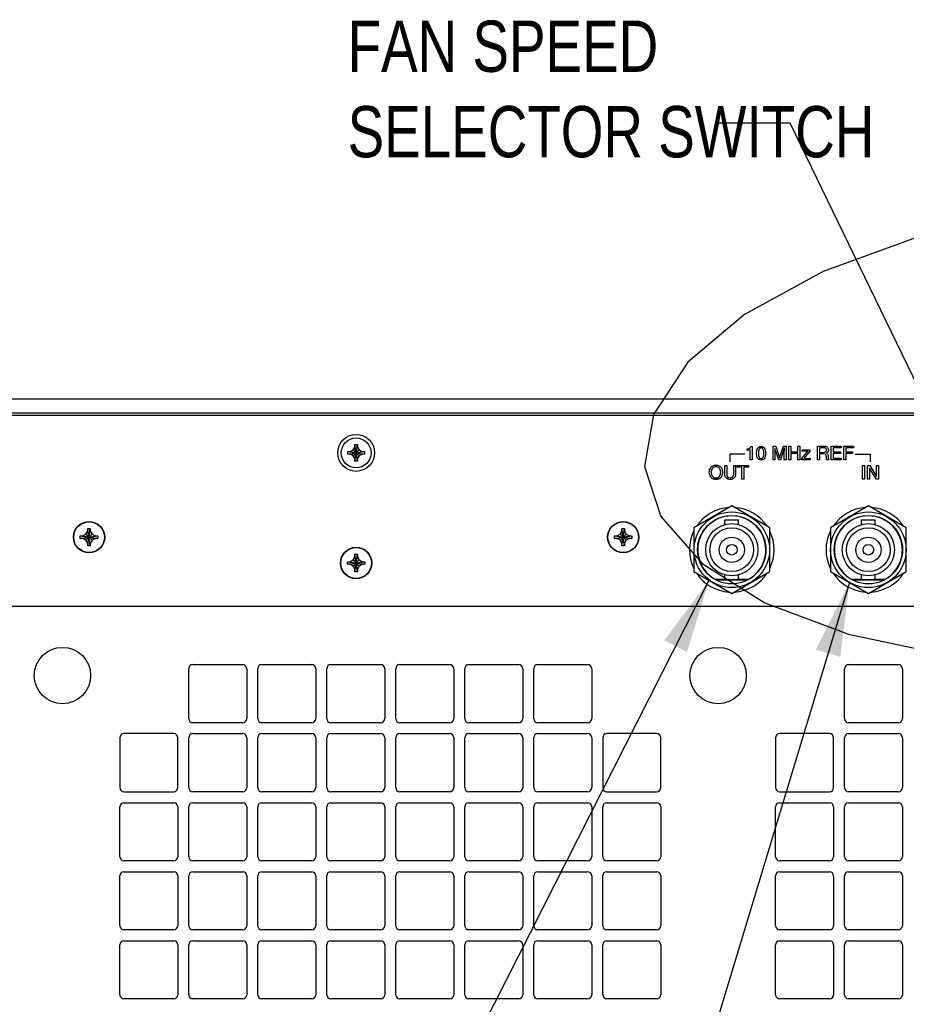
# Model space of a CAD drawing. Header units: inches. Extents: x 0 to 34, y 0 to 22.
# Tile 65 of 72: x 27.7 to 29.9, y 15.3 to 17.7. Entities that reach past the tile are written whole.
import ezdxf

# ---------------------------------------------------------------- set-up
doc = ezdxf.new("R2010")
doc.units = ezdxf.units.IN
doc.header["$LTSCALE"] = 1.87
doc.header["$MEASUREMENT"] = 0
doc.linetypes.add('PHANTOM', pattern=[0.8, 0.45, -0.05, 0.1, -0.05, 0.1, -0.05])
doc.layers.get('0').update_dxf_attribs({"linetype": 'CONTINUOUS'})
for name, color, linetype in [('03___PRT_ALL_CURVES', 7, 'CONTINUOUS'), ('DEFAULT_3', 7, 'PHANTOM'), ('DETAIL', 7, 'CONTINUOUS')]:
    doc.layers.add(name, color=color, linetype=linetype)
doc.styles.get("Standard").update_dxf_attribs({"font": 'txt', "width": 0.8})

msp = doc.modelspace()

# ---------------------------------------------------------------- linework, layer by layer
at = {"color": 7, "linetype": 'CONTINUOUS'}
for p, q in [((25.66084, 16.75519), (31.44021, 16.75519)), ((31.43521, 16.71985), (25.66584, 16.71985)), ((28.54736, 16.6028), (28.55368, 16.64337)), ((28.55368, 16.6028), (28.54736, 16.64337)), ((28.54736, 16.63709), (28.54736, 16.64317)), ((28.55369, 16.64317), (28.55369, 16.63709)), ((28.53024, 16.61993), (28.57081, 16.62624)), ((28.53024, 16.62624), (28.57081, 16.61993)), ((28.53044, 16.62625), (28.53652, 16.62625)), ((28.53652, 16.61992), (28.53044, 16.61992)), ((28.53652, 16.62625), (28.54339, 16.63022)), ((28.53652, 16.61992), (28.56452, 16.62625)), ((28.53652, 16.62625), (28.56452, 16.61992)), ((28.54339, 16.61595), (28.53652, 16.61992)), ((28.54339, 16.63022), (28.54736, 16.63709)), ((28.54339, 16.61595), (28.55765, 16.63022)), ((28.54339, 16.63022), (28.55765, 16.61595)), ((28.54736, 16.60909), (28.54339, 16.61595)), ((28.54736, 16.60909), (28.55369, 16.63709)), ((28.55369, 16.60909), (28.54736, 16.63709)), ((28.55369, 16.63709), (28.55765, 16.63022)), ((28.55765, 16.61595), (28.55369, 16.60909)), ((28.55765, 16.63022), (28.56452, 16.62625)), ((28.56452, 16.61992), (28.55765, 16.61595)), ((28.56452, 16.62625), (28.57061, 16.62625)), ((28.57061, 16.61992), (28.56452, 16.61992)), ((28.54736, 16.603), (28.54736, 16.60909)), ((28.55369, 16.60909), (28.55369, 16.603)), ((29.46719, 16.49376), (29.37469, 16.44036)), ((29.55969, 16.44036), (29.46719, 16.49376)), ((29.80052, 16.49376), (29.70802, 16.44036)), ((29.89302, 16.44036), (29.80052, 16.49376)), ((29.45052, 16.4484), (29.45052, 16.45962)), ((29.45052, 16.45962), (29.48386, 16.45962)), ((29.48386, 16.4484), (29.48386, 16.45962)), ((29.78386, 16.45962), (29.81719, 16.45962)), ((29.78386, 16.4484), (29.78386, 16.45962)), ((29.81719, 16.4484), (29.81719, 16.45962)), ((27.88352, 16.42062), (27.89134, 16.42513)), ((27.89134, 16.42513), (27.89586, 16.43295)), ((27.89134, 16.4101), (27.90637, 16.42513)), ((27.89134, 16.42513), (27.90637, 16.4101)), ((27.89586, 16.43295), (27.89586, 16.43895)), ((27.89586, 16.39628), (27.90186, 16.43895)), ((27.90186, 16.39628), (27.89586, 16.43895)), ((27.89586, 16.43895), (27.90186, 16.43895)), ((27.89586, 16.40228), (27.90186, 16.43295)), ((27.90186, 16.40228), (27.89586, 16.43295)), ((27.90186, 16.43895), (27.90186, 16.43295)), ((27.90186, 16.43295), (27.90637, 16.42513)), ((27.90637, 16.42513), (27.91419, 16.42062)), ((29.18686, 16.42062), (29.19467, 16.42513)), ((29.19467, 16.42513), (29.19919, 16.43295)), ((29.19467, 16.4101), (29.2097, 16.42513)), ((29.19467, 16.42513), (29.2097, 16.4101)), ((29.19919, 16.43295), (29.19919, 16.43895)), ((29.19919, 16.39628), (29.20519, 16.43895)), ((29.20519, 16.39628), (29.19919, 16.43895)), ((29.19919, 16.43895), (29.20519, 16.43895)), ((29.19919, 16.40228), (29.20519, 16.43295)), ((29.20519, 16.40228), (29.19919, 16.43295)), ((29.20519, 16.43895), (29.20519, 16.43295)), ((29.20519, 16.43295), (29.2097, 16.42513)), ((29.2097, 16.42513), (29.21752, 16.42062)), ((29.37469, 16.44036), (29.37469, 16.33355)), ((29.55969, 16.33355), (29.55969, 16.44036)), ((29.70802, 16.44036), (29.70802, 16.33355)), ((29.89302, 16.33355), (29.89302, 16.44036)), ((27.87752, 16.41462), (27.87752, 16.42062)), ((27.87752, 16.42062), (27.92019, 16.41462)), ((27.87752, 16.41462), (27.92019, 16.42062)), ((27.87752, 16.42062), (27.88352, 16.42062)), ((27.88352, 16.41462), (27.87752, 16.41462)), ((27.88352, 16.42062), (27.91419, 16.41462)), ((27.88352, 16.41462), (27.91419, 16.42062)), ((27.89134, 16.4101), (27.88352, 16.41462)), ((27.89586, 16.40228), (27.89134, 16.4101)), ((27.89586, 16.39628), (27.89586, 16.40228)), ((27.90637, 16.4101), (27.90186, 16.40228)), ((27.90186, 16.40228), (27.90186, 16.39628)), ((27.91419, 16.41462), (27.90637, 16.4101)), ((27.91419, 16.42062), (27.92019, 16.42062)), ((27.92019, 16.41462), (27.91419, 16.41462)), ((27.92019, 16.42062), (27.92019, 16.41462)), ((29.18086, 16.41462), (29.18086, 16.42062)), ((29.18086, 16.41462), (29.22352, 16.42062)), ((29.18086, 16.42062), (29.18686, 16.42062)), ((29.18086, 16.42062), (29.22352, 16.41462)), ((29.18686, 16.41462), (29.18086, 16.41462)), ((29.18686, 16.41462), (29.21752, 16.42062)), ((29.18686, 16.42062), (29.21752, 16.41462)), ((29.19467, 16.4101), (29.18686, 16.41462)), ((29.19919, 16.40228), (29.19467, 16.4101)), ((29.19919, 16.39628), (29.19919, 16.40228)), ((29.2097, 16.4101), (29.20519, 16.40228)), ((29.20519, 16.40228), (29.20519, 16.39628)), ((29.21752, 16.41462), (29.2097, 16.4101)), ((29.21752, 16.42062), (29.22352, 16.42062)), ((29.22352, 16.41462), (29.21752, 16.41462)), ((29.22352, 16.42062), (29.22352, 16.41462)), ((27.90186, 16.39628), (27.89586, 16.39628)), ((28.54752, 16.36995), (28.54752, 16.37595)), ((28.54752, 16.33328), (28.55352, 16.37595)), ((28.55352, 16.33328), (28.54752, 16.37595)), ((28.54752, 16.37595), (28.55352, 16.37595)), ((28.55352, 16.37595), (28.55352, 16.36995)), ((29.20519, 16.39628), (29.19919, 16.39628)), ((28.52919, 16.35162), (28.52919, 16.35762)), ((28.52919, 16.35162), (28.57186, 16.35762)), ((28.52919, 16.35762), (28.53519, 16.35762)), ((28.52919, 16.35762), (28.57186, 16.35162)), ((28.53519, 16.35762), (28.54301, 16.36213)), ((28.53519, 16.35162), (28.56586, 16.35762)), ((28.53519, 16.35762), (28.56586, 16.35162)), ((28.54301, 16.36213), (28.54752, 16.36995)), ((28.54301, 16.3471), (28.55804, 16.36213)), ((28.54301, 16.36213), (28.55804, 16.3471)), ((28.54752, 16.33928), (28.55352, 16.36995)), ((28.55352, 16.33928), (28.54752, 16.36995)), ((28.55352, 16.36995), (28.55804, 16.36213)), ((28.55804, 16.36213), (28.56586, 16.35762)), ((28.56586, 16.35762), (28.57186, 16.35762)), ((28.57186, 16.35762), (28.57186, 16.35162)), ((28.53519, 16.35162), (28.52919, 16.35162)), ((28.54301, 16.3471), (28.53519, 16.35162)), ((28.54752, 16.33928), (28.54301, 16.3471)), ((28.54752, 16.33328), (28.54752, 16.33928)), ((28.55352, 16.33328), (28.54752, 16.33328)), ((28.55804, 16.3471), (28.55352, 16.33928)), ((28.55352, 16.33928), (28.55352, 16.33328)), ((28.56586, 16.35162), (28.55804, 16.3471)), ((28.57186, 16.35162), (28.56586, 16.35162)), ((29.37469, 16.33355), (29.46719, 16.28014)), ((29.46719, 16.28014), (29.55969, 16.33355)), ((29.70802, 16.33355), (29.80052, 16.28014)), ((29.80052, 16.28014), (29.89302, 16.33355)), ((29.4259, 16.31495), (29.45052, 16.31495)), ((29.45052, 16.31428), (29.45052, 16.3255)), ((29.45052, 16.31428), (29.48386, 16.31428)), ((29.48386, 16.31428), (29.48386, 16.3255)), ((29.48386, 16.31495), (29.50848, 16.31495)), ((29.75923, 16.31495), (29.78386, 16.31495)), ((29.78386, 16.31428), (29.78386, 16.3255)), ((29.78386, 16.31428), (29.81719, 16.31428)), ((29.81719, 16.31428), (29.81719, 16.3255)), ((29.81719, 16.31495), (29.84181, 16.31495))]:
    msp.add_line(p, q, dxfattribs=at)
at = {"color": 3, "linetype": 'CONTINUOUS'}
for p, q in [((31.43219, 16.71395), (25.66886, 16.71395)), ((29.42805, 16.31362), (29.50633, 16.31362)), ((29.76138, 16.31362), (29.83966, 16.31362)), ((31.06286, 16.24828), (26.20485, 16.24828)), ((28.14219, 15.97512), (28.14219, 16.09678)), ((28.15219, 16.10678), (28.27386, 16.10678)), ((28.28386, 16.09678), (28.28386, 15.97512)), ((28.31052, 15.97512), (28.31052, 16.09678)), ((28.32052, 16.10678), (28.44219, 16.10678)), ((28.45219, 16.09678), (28.45219, 15.97512)), ((28.47886, 15.97512), (28.47886, 16.09678)), ((28.48886, 16.10678), (28.61052, 16.10678)), ((28.62052, 16.09678), (28.62052, 15.97512)), ((28.64719, 15.97512), (28.64719, 16.09678)), ((28.65719, 16.10678), (28.77886, 16.10678)), ((28.78886, 16.09678), (28.78886, 15.97512)), ((28.81552, 15.97512), (28.81552, 16.09678)), ((28.82552, 16.10678), (28.94719, 16.10678)), ((28.95719, 16.09678), (28.95719, 15.97512)), ((28.98386, 15.97512), (28.98386, 16.09678)), ((28.99386, 16.10678), (29.11552, 16.10678)), ((29.12552, 16.09678), (29.12552, 15.97512)), ((29.74219, 15.97512), (29.74219, 16.09678)), ((29.75219, 16.10678), (29.87386, 16.10678)), ((29.88386, 16.09678), (29.88386, 15.97512)), ((28.27386, 15.96512), (28.15219, 15.96512)), ((28.44219, 15.96512), (28.32052, 15.96512)), ((28.61052, 15.96512), (28.48886, 15.96512)), ((28.77886, 15.96512), (28.65719, 15.96512)), ((28.94719, 15.96512), (28.82552, 15.96512)), ((29.11552, 15.96512), (28.99386, 15.96512)), ((29.87386, 15.96512), (29.75219, 15.96512)), ((27.97386, 15.92845), (27.97386, 15.80678)), ((28.10552, 15.93845), (27.98386, 15.93845)), ((28.11552, 15.80678), (28.11552, 15.92845)), ((28.14219, 15.80678), (28.14219, 15.92845)), ((28.15219, 15.93845), (28.27386, 15.93845)), ((28.28386, 15.92845), (28.28386, 15.80678)), ((28.31052, 15.80678), (28.31052, 15.92845)), ((28.32052, 15.93845), (28.44219, 15.93845)), ((28.45219, 15.92845), (28.45219, 15.80678)), ((28.47886, 15.80678), (28.47886, 15.92845)), ((28.48886, 15.93845), (28.61052, 15.93845)), ((28.62052, 15.92845), (28.62052, 15.80678)), ((28.64719, 15.80678), (28.64719, 15.92845)), ((28.65719, 15.93845), (28.77886, 15.93845)), ((28.78886, 15.92845), (28.78886, 15.80678)), ((28.81552, 15.80678), (28.81552, 15.92845)), ((28.82552, 15.93845), (28.94719, 15.93845)), ((28.95719, 15.92845), (28.95719, 15.80678)), ((28.98386, 15.80678), (28.98386, 15.92845)), ((28.99386, 15.93845), (29.11552, 15.93845)), ((29.12552, 15.92845), (29.12552, 15.80678)), ((29.15219, 15.92845), (29.15219, 15.80678)), ((29.28386, 15.93845), (29.16219, 15.93845)), ((29.29386, 15.80678), (29.29386, 15.92845)), ((29.57386, 15.92845), (29.57386, 15.80678)), ((29.70552, 15.93845), (29.58386, 15.93845)), ((29.71552, 15.80678), (29.71552, 15.92845)), ((29.74219, 15.80678), (29.74219, 15.92845)), ((29.75219, 15.93845), (29.87386, 15.93845)), ((29.88386, 15.92845), (29.88386, 15.80678)), ((27.98386, 15.79678), (28.10552, 15.79678)), ((28.27386, 15.79678), (28.15219, 15.79678)), ((28.44219, 15.79678), (28.32052, 15.79678)), ((28.61052, 15.79678), (28.48886, 15.79678)), ((28.77886, 15.79678), (28.65719, 15.79678)), ((28.94719, 15.79678), (28.82552, 15.79678)), ((29.11552, 15.79678), (28.99386, 15.79678)), ((29.16219, 15.79678), (29.28386, 15.79678)), ((29.58386, 15.79678), (29.70552, 15.79678)), ((29.87386, 15.79678), (29.75219, 15.79678)), ((27.97386, 15.63845), (27.97386, 15.76012)), ((27.98386, 15.77012), (28.10552, 15.77012)), ((28.11552, 15.76012), (28.11552, 15.63845)), ((28.14219, 15.63845), (28.14219, 15.76012)), ((28.15219, 15.77012), (28.27386, 15.77012)), ((28.28386, 15.76012), (28.28386, 15.63845)), ((28.31052, 15.63845), (28.31052, 15.76012)), ((28.32052, 15.77012), (28.44219, 15.77012)), ((28.45219, 15.76012), (28.45219, 15.63845)), ((28.47886, 15.63845), (28.47886, 15.76012)), ((28.48886, 15.77012), (28.61052, 15.77012)), ((28.62052, 15.76012), (28.62052, 15.63845)), ((28.64719, 15.63845), (28.64719, 15.76012)), ((28.65719, 15.77012), (28.77886, 15.77012)), ((28.78886, 15.76012), (28.78886, 15.63845)), ((28.81552, 15.63845), (28.81552, 15.76012)), ((28.82552, 15.77012), (28.94719, 15.77012)), ((28.95719, 15.76012), (28.95719, 15.63845)), ((28.98386, 15.63845), (28.98386, 15.76012)), ((28.99386, 15.77012), (29.11552, 15.77012)), ((29.12552, 15.76012), (29.12552, 15.63845)), ((29.15219, 15.63845), (29.15219, 15.76012)), ((29.16219, 15.77012), (29.28386, 15.77012)), ((29.29386, 15.76012), (29.29386, 15.63845)), ((29.57386, 15.63845), (29.57386, 15.76012)), ((29.58386, 15.77012), (29.70552, 15.77012)), ((29.71552, 15.76012), (29.71552, 15.63845)), ((29.74219, 15.63845), (29.74219, 15.76012)), ((29.75219, 15.77012), (29.87386, 15.77012)), ((29.88386, 15.76012), (29.88386, 15.63845)), ((28.10552, 15.62845), (27.98386, 15.62845)), ((28.27386, 15.62845), (28.15219, 15.62845)), ((28.44219, 15.62845), (28.32052, 15.62845)), ((28.61052, 15.62845), (28.48886, 15.62845)), ((28.77886, 15.62845), (28.65719, 15.62845)), ((28.94719, 15.62845), (28.82552, 15.62845)), ((29.11552, 15.62845), (28.99386, 15.62845)), ((29.28386, 15.62845), (29.16219, 15.62845)), ((29.70552, 15.62845), (29.58386, 15.62845)), ((29.87386, 15.62845), (29.75219, 15.62845)), ((27.97386, 15.47012), (27.97386, 15.59178)), ((27.98386, 15.60178), (28.10552, 15.60178)), ((28.11552, 15.59178), (28.11552, 15.47012)), ((28.14219, 15.47012), (28.14219, 15.59178)), ((28.15219, 15.60178), (28.27386, 15.60178)), ((28.28386, 15.59178), (28.28386, 15.47012)), ((28.31052, 15.47012), (28.31052, 15.59178)), ((28.32052, 15.60178), (28.44219, 15.60178)), ((28.45219, 15.59178), (28.45219, 15.47012)), ((28.47886, 15.47012), (28.47886, 15.59178)), ((28.48886, 15.60178), (28.61052, 15.60178)), ((28.62052, 15.59178), (28.62052, 15.47012)), ((28.64719, 15.47012), (28.64719, 15.59178)), ((28.65719, 15.60178), (28.77886, 15.60178)), ((28.78886, 15.59178), (28.78886, 15.47012)), ((28.81552, 15.47012), (28.81552, 15.59178)), ((28.82552, 15.60178), (28.94719, 15.60178)), ((28.95719, 15.59178), (28.95719, 15.47012)), ((28.98386, 15.47012), (28.98386, 15.59178)), ((28.99386, 15.60178), (29.11552, 15.60178)), ((29.12552, 15.59178), (29.12552, 15.47012)), ((29.15219, 15.47012), (29.15219, 15.59178)), ((29.16219, 15.60178), (29.28386, 15.60178)), ((29.29386, 15.59178), (29.29386, 15.47012)), ((29.57386, 15.47012), (29.57386, 15.59178)), ((29.58386, 15.60178), (29.70552, 15.60178)), ((29.71552, 15.59178), (29.71552, 15.47012)), ((29.74219, 15.47012), (29.74219, 15.59178)), ((29.75219, 15.60178), (29.87386, 15.60178)), ((29.88386, 15.59178), (29.88386, 15.47012)), ((28.10552, 15.46012), (27.98386, 15.46012)), ((28.27386, 15.46012), (28.15219, 15.46012)), ((28.44219, 15.46012), (28.32052, 15.46012)), ((28.61052, 15.46012), (28.48886, 15.46012)), ((28.77886, 15.46012), (28.65719, 15.46012)), ((28.94719, 15.46012), (28.82552, 15.46012)), ((29.11552, 15.46012), (28.99386, 15.46012)), ((29.28386, 15.46012), (29.16219, 15.46012)), ((29.70552, 15.46012), (29.58386, 15.46012)), ((29.87386, 15.46012), (29.75219, 15.46012)), ((27.97386, 15.30178), (27.97386, 15.42345)), ((27.98386, 15.43345), (28.10552, 15.43345)), ((28.11552, 15.42345), (28.11552, 15.30178)), ((28.14219, 15.30178), (28.14219, 15.42345)), ((28.15219, 15.43345), (28.27386, 15.43345)), ((28.28386, 15.42345), (28.28386, 15.30178)), ((28.31052, 15.30178), (28.31052, 15.42345)), ((28.32052, 15.43345), (28.44219, 15.43345)), ((28.45219, 15.42345), (28.45219, 15.30178)), ((28.47886, 15.30178), (28.47886, 15.42345)), ((28.48886, 15.43345), (28.61052, 15.43345)), ((28.62052, 15.42345), (28.62052, 15.30178)), ((28.64719, 15.30178), (28.64719, 15.42345)), ((28.65719, 15.43345), (28.77886, 15.43345)), ((28.78886, 15.42345), (28.78886, 15.30178)), ((28.81552, 15.30178), (28.81552, 15.42345)), ((28.82552, 15.43345), (28.94719, 15.43345)), ((28.95719, 15.42345), (28.95719, 15.30178)), ((28.98386, 15.30178), (28.98386, 15.42345)), ((28.99386, 15.43345), (29.11552, 15.43345)), ((29.12552, 15.42345), (29.12552, 15.30178)), ((29.15219, 15.30178), (29.15219, 15.42345)), ((29.16219, 15.43345), (29.28386, 15.43345)), ((29.29386, 15.42345), (29.29386, 15.30178)), ((29.57386, 15.30178), (29.57386, 15.42345)), ((29.58386, 15.43345), (29.70552, 15.43345)), ((29.71552, 15.42345), (29.71552, 15.30178)), ((29.74219, 15.30178), (29.74219, 15.42345)), ((29.75219, 15.43345), (29.87386, 15.43345)), ((29.88386, 15.42345), (29.88386, 15.30178)), ((28.10552, 15.29178), (27.98386, 15.29178)), ((28.27386, 15.29178), (28.15219, 15.29178)), ((28.44219, 15.29178), (28.32052, 15.29178)), ((28.61052, 15.29178), (28.48886, 15.29178)), ((28.77886, 15.29178), (28.65719, 15.29178)), ((28.94719, 15.29178), (28.82552, 15.29178)), ((29.11552, 15.29178), (28.99386, 15.29178)), ((29.28386, 15.29178), (29.16219, 15.29178)), ((29.70552, 15.29178), (29.58386, 15.29178)), ((29.87386, 15.29178), (29.75219, 15.29178))]:
    msp.add_line(p, q, dxfattribs=at)
at = {"color": 7, "linetype": 'CONTINUOUS'}
for centre, radius in [((28.55052, 16.62309), 0.045), ((28.55052, 16.62309), 0.0365), ((29.46719, 16.38695), 0.09217), ((29.80052, 16.38695), 0.09217), ((27.89886, 16.41762), 0.0375), ((29.20219, 16.41762), 0.0375), ((29.46719, 16.38695), 0.08333), ((29.46719, 16.38695), 0.06367), ((29.80052, 16.38695), 0.08333), ((29.80052, 16.38695), 0.06367), ((29.46719, 16.38695), 0.05333), ((29.80052, 16.38695), 0.05333), ((29.46719, 16.38695), 0.03083), ((29.46719, 16.38695), 0.013), ((29.80052, 16.38695), 0.03083), ((29.80052, 16.38695), 0.013), ((28.55052, 16.35462), 0.0375), ((27.83386, 16.08012), 0.06867), ((29.43386, 16.08012), 0.06867)]:
    msp.add_circle(centre, radius, dxfattribs=at)
at = {"color": 3, "linetype": 'CONTINUOUS'}
for centre in [(27.89886, 16.41762), (29.20219, 16.41762), (28.55052, 16.35462)]:
    msp.add_circle(centre, 0.03833, dxfattribs=at)
at = {"color": 7, "linetype": 'CONTINUOUS'}
for centre, radius, start, end in [((29.46719, 16.38695), 0.10333, 93.82333, 146.35337), ((29.46719, 16.38695), 0.10333, 33.64663, 86.17667), ((29.80052, 16.38695), 0.10333, 93.82333, 146.35337), ((29.80052, 16.38695), 0.10333, 33.64663, 86.17667), ((29.46719, 16.38695), 0.083, 299.83406, 240.16594), ((29.80052, 16.38695), 0.083, 299.83406, 240.16594), ((29.46719, 16.38695), 0.10333, 153.72573, 206.27427), ((29.46719, 16.38695), 0.10333, 333.72573, 26.27427), ((29.80052, 16.38695), 0.10333, 153.72573, 206.27427), ((29.46719, 16.38695), 0.10333, 213.64663, 266.17667), ((29.46719, 16.38695), 0.10333, 273.82333, 326.35337), ((29.80052, 16.38695), 0.10333, 213.64663, 266.17667), ((29.80052, 16.38695), 0.10333, 273.82333, 326.35337)]:
    msp.add_arc(centre, radius, start, end, dxfattribs=at)
at = {"color": 3, "linetype": 'CONTINUOUS'}
for centre, start, end in [((28.15219, 16.09678), 90, 180), ((28.27386, 16.09678), 0, 90), ((28.32052, 16.09678), 90, 180), ((28.44219, 16.09678), 0, 90), ((28.48886, 16.09678), 90, 180), ((28.61052, 16.09678), 0, 90), ((28.65719, 16.09678), 90, 180), ((28.77886, 16.09678), 0, 90), ((28.82552, 16.09678), 90, 180), ((28.94719, 16.09678), 0, 90), ((28.99386, 16.09678), 90, 180), ((29.11552, 16.09678), 0, 90), ((29.75219, 16.09678), 90, 180), ((29.87386, 16.09678), 0, 90), ((28.15219, 15.97512), 180, 270), ((28.27386, 15.97512), 270, 360), ((28.32052, 15.97512), 180, 270), ((28.44219, 15.97512), 270, 360), ((28.48886, 15.97512), 180, 270), ((28.61052, 15.97512), 270, 360), ((28.65719, 15.97512), 180, 270), ((28.77886, 15.97512), 270, 360), ((28.82552, 15.97512), 180, 270), ((28.94719, 15.97512), 270, 360), ((28.99386, 15.97512), 180, 270), ((29.11552, 15.97512), 270, 360), ((29.75219, 15.97512), 180, 270), ((29.87386, 15.97512), 270, 360), ((27.98386, 15.92845), 90, 180), ((28.10552, 15.92845), 0, 90), ((28.15219, 15.92845), 90, 180), ((28.27386, 15.92845), 0, 90), ((28.32052, 15.92845), 90, 180), ((28.44219, 15.92845), 0, 90), ((28.48886, 15.92845), 90, 180), ((28.61052, 15.92845), 0, 90), ((28.65719, 15.92845), 90, 180), ((28.77886, 15.92845), 0, 90), ((28.82552, 15.92845), 90, 180), ((28.94719, 15.92845), 0, 90), ((28.99386, 15.92845), 90, 180), ((29.11552, 15.92845), 0, 90), ((29.16219, 15.92845), 90, 180), ((29.28386, 15.92845), 0, 90), ((29.58386, 15.92845), 90, 180), ((29.70552, 15.92845), 0, 90), ((29.75219, 15.92845), 90, 180), ((29.87386, 15.92845), 0, 90), ((27.98386, 15.80678), 180, 270), ((28.10552, 15.80678), 270, 360), ((28.15219, 15.80678), 180, 270), ((28.27386, 15.80678), 270, 360), ((28.32052, 15.80678), 180, 270), ((28.44219, 15.80678), 270, 360), ((28.48886, 15.80678), 180, 270), ((28.61052, 15.80678), 270, 360), ((28.65719, 15.80678), 180, 270), ((28.77886, 15.80678), 270, 360), ((28.82552, 15.80678), 180, 270), ((28.94719, 15.80678), 270, 360), ((28.99386, 15.80678), 180, 270), ((29.11552, 15.80678), 270, 360), ((29.16219, 15.80678), 180, 270), ((29.28386, 15.80678), 270, 360), ((29.58386, 15.80678), 180, 270), ((29.70552, 15.80678), 270, 360), ((29.75219, 15.80678), 180, 270), ((29.87386, 15.80678), 270, 360), ((27.98386, 15.76012), 90, 180), ((28.10552, 15.76012), 0, 90), ((28.15219, 15.76012), 90, 180), ((28.27386, 15.76012), 0, 90), ((28.32052, 15.76012), 90, 180), ((28.44219, 15.76012), 0, 90), ((28.48886, 15.76012), 90, 180), ((28.61052, 15.76012), 0, 90), ((28.65719, 15.76012), 90, 180), ((28.77886, 15.76012), 0, 90), ((28.82552, 15.76012), 90, 180), ((28.94719, 15.76012), 0, 90), ((28.99386, 15.76012), 90, 180), ((29.11552, 15.76012), 0, 90), ((29.16219, 15.76012), 90, 180), ((29.28386, 15.76012), 0, 90), ((29.58386, 15.76012), 90, 180), ((29.70552, 15.76012), 0, 90), ((29.75219, 15.76012), 90, 180), ((29.87386, 15.76012), 0, 90), ((27.98386, 15.63845), 180, 270), ((28.10552, 15.63845), 270, 360), ((28.15219, 15.63845), 180, 270), ((28.27386, 15.63845), 270, 360), ((28.32052, 15.63845), 180, 270), ((28.44219, 15.63845), 270, 360), ((28.48886, 15.63845), 180, 270), ((28.61052, 15.63845), 270, 360), ((28.65719, 15.63845), 180, 270), ((28.77886, 15.63845), 270, 360), ((28.82552, 15.63845), 180, 270), ((28.94719, 15.63845), 270, 360), ((28.99386, 15.63845), 180, 270), ((29.11552, 15.63845), 270, 360), ((29.16219, 15.63845), 180, 270), ((29.28386, 15.63845), 270, 360), ((29.58386, 15.63845), 180, 270), ((29.70552, 15.63845), 270, 360), ((29.75219, 15.63845), 180, 270), ((29.87386, 15.63845), 270, 360), ((27.98386, 15.59178), 90, 180), ((28.10552, 15.59178), 0, 90), ((28.15219, 15.59178), 90, 180), ((28.27386, 15.59178), 0, 90), ((28.32052, 15.59178), 90, 180), ((28.44219, 15.59178), 0, 90), ((28.48886, 15.59178), 90, 180), ((28.61052, 15.59178), 0, 90), ((28.65719, 15.59178), 90, 180), ((28.77886, 15.59178), 0, 90), ((28.82552, 15.59178), 90, 180), ((28.94719, 15.59178), 0, 90), ((28.99386, 15.59178), 90, 180), ((29.11552, 15.59178), 0, 90), ((29.16219, 15.59178), 90, 180), ((29.28386, 15.59178), 0, 90), ((29.58386, 15.59178), 90, 180), ((29.70552, 15.59178), 0, 90), ((29.75219, 15.59178), 90, 180), ((29.87386, 15.59178), 0, 90), ((27.98386, 15.47012), 180, 270), ((28.10552, 15.47012), 270, 360), ((28.15219, 15.47012), 180, 270), ((28.27386, 15.47012), 270, 360), ((28.32052, 15.47012), 180, 270), ((28.44219, 15.47012), 270, 360), ((28.48886, 15.47012), 180, 270), ((28.61052, 15.47012), 270, 360), ((28.65719, 15.47012), 180, 270), ((28.77886, 15.47012), 270, 360), ((28.82552, 15.47012), 180, 270), ((28.94719, 15.47012), 270, 360), ((28.99386, 15.47012), 180, 270), ((29.11552, 15.47012), 270, 360), ((29.16219, 15.47012), 180, 270), ((29.28386, 15.47012), 270, 360), ((29.58386, 15.47012), 180, 270), ((29.70552, 15.47012), 270, 360), ((29.75219, 15.47012), 180, 270), ((29.87386, 15.47012), 270, 360), ((27.98386, 15.42345), 90, 180), ((28.10552, 15.42345), 0, 90), ((28.15219, 15.42345), 90, 180), ((28.27386, 15.42345), 0, 90), ((28.32052, 15.42345), 90, 180), ((28.44219, 15.42345), 0, 90), ((28.48886, 15.42345), 90, 180), ((28.61052, 15.42345), 0, 90), ((28.65719, 15.42345), 90, 180), ((28.77886, 15.42345), 0, 90), ((28.82552, 15.42345), 90, 180), ((28.94719, 15.42345), 0, 90), ((28.99386, 15.42345), 90, 180), ((29.11552, 15.42345), 0, 90), ((29.16219, 15.42345), 90, 180), ((29.28386, 15.42345), 0, 90), ((29.58386, 15.42345), 90, 180), ((29.70552, 15.42345), 0, 90), ((29.75219, 15.42345), 90, 180), ((29.87386, 15.42345), 0, 90), ((27.98386, 15.30178), 180, 270), ((28.10552, 15.30178), 270, 360), ((28.15219, 15.30178), 180, 270), ((28.27386, 15.30178), 270, 360), ((28.32052, 15.30178), 180, 270), ((28.44219, 15.30178), 270, 360), ((28.48886, 15.30178), 180, 270), ((28.61052, 15.30178), 270, 360), ((28.65719, 15.30178), 180, 270), ((28.77886, 15.30178), 270, 360), ((28.82552, 15.30178), 180, 270), ((28.94719, 15.30178), 270, 360), ((28.99386, 15.30178), 180, 270), ((29.11552, 15.30178), 270, 360), ((29.16219, 15.30178), 180, 270), ((29.28386, 15.30178), 270, 360), ((29.58386, 15.30178), 180, 270), ((29.70552, 15.30178), 270, 360), ((29.75219, 15.30178), 180, 270), ((29.87386, 15.30178), 270, 360)]:
    msp.add_arc(centre, 0.01, start, end, dxfattribs=at)
at = {"color": 7, "linetype": 'CONTINUOUS'}
for points, knots in [([(28.54736, 16.64337), (28.54806, 16.64339), (28.54947, 16.64342), (28.55158, 16.64342), (28.55298, 16.64339), (28.55368, 16.64337)], [0, 0, 0, 0, 0.332868, 0.6671321, 1, 1, 1, 1]), ([(28.54736, 16.64317), (28.54736, 16.6432), (28.54736, 16.64327), (28.54736, 16.64334), (28.54736, 16.64337)], [0, 0, 0, 0, 0.4998399, 1, 1, 1, 1]), ([(28.55368, 16.64337), (28.55368, 16.64334), (28.55369, 16.64327), (28.55369, 16.6432), (28.55369, 16.64317)], [0, 0, 0, 0, 0.5001653, 1, 1, 1, 1]), ([(28.53019, 16.62309), (28.53019, 16.62344), (28.53019, 16.62414), (28.53021, 16.62519), (28.53023, 16.62589), (28.53024, 16.62624)], [0, 0, 0, 0, 0.3349341, 0.6681787, 1, 1, 1, 1]), ([(28.53024, 16.61993), (28.53023, 16.62028), (28.53021, 16.62098), (28.53019, 16.62203), (28.53019, 16.62273), (28.53019, 16.62309)], [0, 0, 0, 0, 0.3317416, 0.6649954, 1, 1, 1, 1]), ([(28.53024, 16.62624), (28.53027, 16.62625), (28.53034, 16.62625), (28.5304, 16.62625), (28.53044, 16.62625)], [0, 0, 0, 0, 0.5001653, 1, 1, 1, 1]), ([(28.53044, 16.61992), (28.5304, 16.61992), (28.53034, 16.61992), (28.53027, 16.61992), (28.53024, 16.61993)], [0, 0, 0, 0, 0.4998399, 1, 1, 1, 1]), ([(28.57061, 16.62625), (28.57064, 16.62625), (28.57071, 16.62625), (28.57077, 16.62625), (28.57081, 16.62624)], [0, 0, 0, 0, 0.4998399, 1, 1, 1, 1]), ([(28.57081, 16.61993), (28.57077, 16.61992), (28.57071, 16.61992), (28.57064, 16.61992), (28.57061, 16.61992)], [0, 0, 0, 0, 0.5001653, 1, 1, 1, 1]), ([(28.57081, 16.62624), (28.57082, 16.62589), (28.57084, 16.62519), (28.57085, 16.62414), (28.57086, 16.62344), (28.57086, 16.62309)], [0, 0, 0, 0, 0.3317416, 0.6649954, 1, 1, 1, 1]), ([(28.57086, 16.62309), (28.57086, 16.62273), (28.57085, 16.62203), (28.57084, 16.62098), (28.57082, 16.62028), (28.57081, 16.61993)], [0, 0, 0, 0, 0.3349341, 0.6681787, 1, 1, 1, 1]), ([(28.54736, 16.6028), (28.54736, 16.60283), (28.54736, 16.6029), (28.54736, 16.60297), (28.54736, 16.603)], [0, 0, 0, 0, 0.5001653, 1, 1, 1, 1]), ([(28.55368, 16.6028), (28.55298, 16.60278), (28.55158, 16.60275), (28.54947, 16.60275), (28.54806, 16.60278), (28.54736, 16.6028)], [0, 0, 0, 0, 0.332868, 0.6671321, 1, 1, 1, 1]), ([(28.55369, 16.603), (28.55369, 16.60297), (28.55369, 16.6029), (28.55368, 16.60283), (28.55368, 16.6028)], [0, 0, 0, 0, 0.4998399, 1, 1, 1, 1])]:
    msp.add_open_spline(points, degree=3, knots=knots, dxfattribs=at)
at = {"layer": '03___PRT_ALL_CURVES', "color": 40, "linetype": 'CONTINUOUS'}
for points in [[(29.46276, 16.61974, 2.62537), (29.46276, 16.61358, 2.62537), (29.46276, 16.60743, 2.62537), (29.46276, 16.60128, 2.62537)], [(29.49925, 16.61974, 2.62537), (29.48709, 16.61974, 2.62537), (29.47492, 16.61974, 2.62537), (29.46276, 16.61974, 2.62537)], [(29.50486, 16.63271, 2.62537), (29.51014, 16.63308, 2.62537), (29.51231, 16.63358, 2.62537), (29.51361, 16.63891, 2.62537)], [(29.50486, 16.62947, 2.62537), (29.50486, 16.62947, 2.62537), (29.50486, 16.63271, 2.62537), (29.50486, 16.63271, 2.62537)], [(29.51245, 16.62947, 2.62537), (29.51245, 16.62947, 2.62537), (29.50486, 16.62947, 2.62537), (29.50486, 16.62947, 2.62537)], [(29.51245, 16.60636, 2.62537), (29.51245, 16.60636, 2.62537), (29.51245, 16.62947, 2.62537), (29.51245, 16.62947, 2.62537)], [(29.51361, 16.63891, 2.62537), (29.51361, 16.63891, 2.62537), (29.51681, 16.63891, 2.62537), (29.51681, 16.63891, 2.62537)], [(29.51681, 16.63891, 2.62537), (29.51681, 16.63891, 2.62537), (29.51681, 16.60636, 2.62537), (29.51681, 16.60636, 2.62537)], [(29.56792, 16.6396, 2.62537), (29.56792, 16.6396, 2.62537), (29.57435, 16.6396, 2.62537), (29.57435, 16.6396, 2.62537)], [(29.56792, 16.60636, 2.62537), (29.56792, 16.60636, 2.62537), (29.56792, 16.6396, 2.62537), (29.56792, 16.6396, 2.62537)], [(29.57218, 16.63423, 2.62537), (29.57218, 16.63118, 2.62537), (29.57227, 16.62697, 2.62537), (29.57227, 16.62599, 2.62537)], [(29.57227, 16.63423, 2.62537), (29.57227, 16.63423, 2.62537), (29.57218, 16.63423, 2.62537), (29.57218, 16.63423, 2.62537)], [(29.58162, 16.60636, 2.62537), (29.58162, 16.60636, 2.62537), (29.57227, 16.63423, 2.62537), (29.57227, 16.63423, 2.62537)], [(29.57227, 16.62599, 2.62537), (29.57227, 16.62599, 2.62537), (29.57227, 16.60636, 2.62537), (29.57227, 16.60636, 2.62537)], [(29.57435, 16.6396, 2.62537), (29.57435, 16.6396, 2.62537), (29.58384, 16.6115, 2.62537), (29.58384, 16.6115, 2.62537)], [(29.58394, 16.6115, 2.62537), (29.58394, 16.6115, 2.62537), (29.59338, 16.6396, 2.62537), (29.59338, 16.6396, 2.62537)], [(29.59542, 16.63428, 2.62537), (29.59542, 16.63428, 2.62537), (29.58607, 16.60636, 2.62537), (29.58607, 16.60636, 2.62537)], [(29.59338, 16.6396, 2.62537), (29.59338, 16.6396, 2.62537), (29.59977, 16.6396, 2.62537), (29.59977, 16.6396, 2.62537)], [(29.59551, 16.63428, 2.62537), (29.59551, 16.63428, 2.62537), (29.59542, 16.63428, 2.62537), (29.59542, 16.63428, 2.62537)], [(29.59542, 16.62599, 2.62537), (29.59542, 16.62697, 2.62537), (29.59551, 16.63118, 2.62537), (29.59551, 16.63428, 2.62537)], [(29.59542, 16.60636, 2.62537), (29.59542, 16.60636, 2.62537), (29.59542, 16.62599, 2.62537), (29.59542, 16.62599, 2.62537)], [(29.59977, 16.6396, 2.62537), (29.59977, 16.6396, 2.62537), (29.59977, 16.60636, 2.62537), (29.59977, 16.60636, 2.62537)], [(29.60666, 16.6396, 2.62537), (29.60666, 16.6396, 2.62537), (29.61116, 16.6396, 2.62537), (29.61116, 16.6396, 2.62537)], [(29.60666, 16.60636, 2.62537), (29.60666, 16.60636, 2.62537), (29.60666, 16.6396, 2.62537), (29.60666, 16.6396, 2.62537)], [(29.61116, 16.6396, 2.62537), (29.61116, 16.6396, 2.62537), (29.61116, 16.62585, 2.62537), (29.61116, 16.62585, 2.62537)], [(29.61116, 16.62585, 2.62537), (29.61116, 16.62585, 2.62537), (29.62852, 16.62585, 2.62537), (29.62852, 16.62585, 2.62537)], [(29.61116, 16.62187, 2.62537), (29.61116, 16.62187, 2.62537), (29.61116, 16.60636, 2.62537), (29.61116, 16.60636, 2.62537)], [(29.62852, 16.62187, 2.62537), (29.62852, 16.62187, 2.62537), (29.61116, 16.62187, 2.62537), (29.61116, 16.62187, 2.62537)], [(29.62852, 16.62585, 2.62537), (29.62852, 16.62585, 2.62537), (29.62852, 16.6396, 2.62537), (29.62852, 16.6396, 2.62537)], [(29.62852, 16.6396, 2.62537), (29.62852, 16.6396, 2.62537), (29.63301, 16.6396, 2.62537), (29.63301, 16.6396, 2.62537)], [(29.62852, 16.60636, 2.62537), (29.62852, 16.60636, 2.62537), (29.62852, 16.62187, 2.62537), (29.62852, 16.62187, 2.62537)], [(29.63301, 16.6396, 2.62537), (29.63301, 16.6396, 2.62537), (29.63301, 16.60636, 2.62537), (29.63301, 16.60636, 2.62537)], [(29.63796, 16.60956, 2.62537), (29.63796, 16.60956, 2.62537), (29.65254, 16.6272, 2.62537), (29.65254, 16.6272, 2.62537)], [(29.63907, 16.63058, 2.62537), (29.63907, 16.63058, 2.62537), (29.65782, 16.63058, 2.62537), (29.65782, 16.63058, 2.62537)], [(29.63907, 16.6272, 2.62537), (29.63907, 16.6272, 2.62537), (29.63907, 16.63058, 2.62537), (29.63907, 16.63058, 2.62537)], [(29.65254, 16.6272, 2.62537), (29.65254, 16.6272, 2.62537), (29.63907, 16.6272, 2.62537), (29.63907, 16.6272, 2.62537)], [(29.65782, 16.62724, 2.62537), (29.65782, 16.62724, 2.62537), (29.64338, 16.60974, 2.62537), (29.64338, 16.60974, 2.62537)], [(29.65782, 16.63058, 2.62537), (29.65782, 16.63058, 2.62537), (29.65782, 16.62724, 2.62537), (29.65782, 16.62724, 2.62537)], [(29.67662, 16.6396, 2.62537), (29.67662, 16.6396, 2.62537), (29.69199, 16.6396, 2.62537), (29.69199, 16.6396, 2.62537)], [(29.67662, 16.60636, 2.62537), (29.67662, 16.60636, 2.62537), (29.67662, 16.6396, 2.62537), (29.67662, 16.6396, 2.62537)], [(29.68111, 16.63576, 2.62537), (29.68111, 16.63576, 2.62537), (29.68111, 16.62447, 2.62537), (29.68111, 16.62447, 2.62537)], [(29.69231, 16.63576, 2.62537), (29.69231, 16.63576, 2.62537), (29.68111, 16.63576, 2.62537), (29.68111, 16.63576, 2.62537)], [(29.68111, 16.62447, 2.62537), (29.68111, 16.62447, 2.62537), (29.69153, 16.62447, 2.62537), (29.69153, 16.62447, 2.62537)], [(29.68111, 16.62062, 2.62537), (29.68111, 16.62062, 2.62537), (29.68111, 16.60636, 2.62537), (29.68111, 16.60636, 2.62537)], [(29.69199, 16.62062, 2.62537), (29.69199, 16.62062, 2.62537), (29.68111, 16.62062, 2.62537), (29.68111, 16.62062, 2.62537)], [(29.69791, 16.6147, 2.62537), (29.69791, 16.61743, 2.62537), (29.69736, 16.62062, 2.62537), (29.69199, 16.62062, 2.62537)], [(29.69828, 16.6227, 2.62537), (29.70018, 16.62192, 2.62537), (29.70208, 16.62109, 2.62537), (29.70227, 16.61646, 2.62537)], [(29.70227, 16.61646, 2.62537), (29.70227, 16.61646, 2.62537), (29.70254, 16.61044, 2.62537), (29.70254, 16.61044, 2.62537)], [(29.70995, 16.6396, 2.62537), (29.70995, 16.6396, 2.62537), (29.73416, 16.6396, 2.62537), (29.73416, 16.6396, 2.62537)], [(29.70995, 16.60636, 2.62537), (29.70995, 16.60636, 2.62537), (29.70995, 16.6396, 2.62537), (29.70995, 16.6396, 2.62537)], [(29.71444, 16.63562, 2.62537), (29.71444, 16.63562, 2.62537), (29.71444, 16.62544, 2.62537), (29.71444, 16.62544, 2.62537)], [(29.73416, 16.63562, 2.62537), (29.73416, 16.63562, 2.62537), (29.71444, 16.63562, 2.62537), (29.71444, 16.63562, 2.62537)], [(29.71444, 16.62544, 2.62537), (29.71444, 16.62544, 2.62537), (29.73264, 16.62544, 2.62537), (29.73264, 16.62544, 2.62537)], [(29.71444, 16.62146, 2.62537), (29.71444, 16.62146, 2.62537), (29.71444, 16.61034, 2.62537), (29.71444, 16.61034, 2.62537)], [(29.73264, 16.62146, 2.62537), (29.73264, 16.62146, 2.62537), (29.71444, 16.62146, 2.62537), (29.71444, 16.62146, 2.62537)], [(29.73264, 16.62544, 2.62537), (29.73264, 16.62544, 2.62537), (29.73264, 16.62146, 2.62537), (29.73264, 16.62146, 2.62537)], [(29.73416, 16.6396, 2.62537), (29.73416, 16.6396, 2.62537), (29.73416, 16.63562, 2.62537), (29.73416, 16.63562, 2.62537)], [(29.74083, 16.6396, 2.62537), (29.74083, 16.6396, 2.62537), (29.76384, 16.6396, 2.62537), (29.76384, 16.6396, 2.62537)], [(29.74083, 16.60636, 2.62537), (29.74083, 16.60636, 2.62537), (29.74083, 16.6396, 2.62537), (29.74083, 16.6396, 2.62537)], [(29.74532, 16.63562, 2.62537), (29.74532, 16.63562, 2.62537), (29.74532, 16.62544, 2.62537), (29.74532, 16.62544, 2.62537)], [(29.76384, 16.63562, 2.62537), (29.76384, 16.63562, 2.62537), (29.74532, 16.63562, 2.62537), (29.74532, 16.63562, 2.62537)], [(29.74532, 16.62544, 2.62537), (29.74532, 16.62544, 2.62537), (29.76162, 16.62544, 2.62537), (29.76162, 16.62544, 2.62537)], [(29.74532, 16.62146, 2.62537), (29.74532, 16.62146, 2.62537), (29.74532, 16.60636, 2.62537), (29.74532, 16.60636, 2.62537)], [(29.76162, 16.62146, 2.62537), (29.76162, 16.62146, 2.62537), (29.74532, 16.62146, 2.62537), (29.74532, 16.62146, 2.62537)], [(29.76162, 16.62544, 2.62537), (29.76162, 16.62544, 2.62537), (29.76162, 16.62146, 2.62537), (29.76162, 16.62146, 2.62537)], [(29.76384, 16.6396, 2.62537), (29.76384, 16.6396, 2.62537), (29.76384, 16.63562, 2.62537), (29.76384, 16.63562, 2.62537)], [(29.76831, 16.61974, 2.62537), (29.78048, 16.61974, 2.62537), (29.79264, 16.61974, 2.62537), (29.80481, 16.61974, 2.62537)], [(29.80481, 16.61974, 2.62537), (29.80481, 16.61358, 2.62537), (29.80481, 16.60743, 2.62537), (29.80481, 16.60128, 2.62537)], [(29.45024, 16.59253, 2.62537), (29.45024, 16.59253, 2.62537), (29.45473, 16.59253, 2.62537), (29.45473, 16.59253, 2.62537)], [(29.45024, 16.57035, 2.62537), (29.45024, 16.57035, 2.62537), (29.45024, 16.59253, 2.62537), (29.45024, 16.59253, 2.62537)], [(29.45473, 16.59253, 2.62537), (29.45473, 16.59253, 2.62537), (29.45473, 16.5716, 2.62537), (29.45473, 16.5716, 2.62537)], [(29.47191, 16.59253, 2.62537), (29.47191, 16.59253, 2.62537), (29.4764, 16.59253, 2.62537), (29.4764, 16.59253, 2.62537)], [(29.47191, 16.57151, 2.62537), (29.47191, 16.57151, 2.62537), (29.47191, 16.59253, 2.62537), (29.47191, 16.59253, 2.62537)], [(29.4764, 16.59253, 2.62537), (29.4764, 16.59253, 2.62537), (29.4764, 16.57096, 2.62537), (29.4764, 16.57096, 2.62537)], [(29.48066, 16.58855, 2.62537), (29.48066, 16.58855, 2.62537), (29.48066, 16.59253, 2.62537), (29.48066, 16.59253, 2.62537)], [(29.48066, 16.59253, 2.62537), (29.48066, 16.59253, 2.62537), (29.50765, 16.59253, 2.62537), (29.50765, 16.59253, 2.62537)], [(29.50765, 16.59253, 2.62537), (29.50765, 16.59253, 2.62537), (29.50765, 16.58855, 2.62537), (29.50765, 16.58855, 2.62537)], [(29.51681, 16.60636, 2.62537), (29.51681, 16.60636, 2.62537), (29.51245, 16.60636, 2.62537), (29.51245, 16.60636, 2.62537)], [(29.57227, 16.60636, 2.62537), (29.57227, 16.60636, 2.62537), (29.56792, 16.60636, 2.62537), (29.56792, 16.60636, 2.62537)], [(29.58607, 16.60636, 2.62537), (29.58607, 16.60636, 2.62537), (29.58162, 16.60636, 2.62537), (29.58162, 16.60636, 2.62537)], [(29.58384, 16.6115, 2.62537), (29.58384, 16.6115, 2.62537), (29.58394, 16.6115, 2.62537), (29.58394, 16.6115, 2.62537)], [(29.59977, 16.60636, 2.62537), (29.59977, 16.60636, 2.62537), (29.59542, 16.60636, 2.62537), (29.59542, 16.60636, 2.62537)], [(29.61116, 16.60636, 2.62537), (29.61116, 16.60636, 2.62537), (29.60666, 16.60636, 2.62537), (29.60666, 16.60636, 2.62537)], [(29.63301, 16.60636, 2.62537), (29.63301, 16.60636, 2.62537), (29.62852, 16.60636, 2.62537), (29.62852, 16.60636, 2.62537)], [(29.63796, 16.60636, 2.62537), (29.63796, 16.60636, 2.62537), (29.63796, 16.60956, 2.62537), (29.63796, 16.60956, 2.62537)], [(29.65824, 16.60636, 2.62537), (29.65824, 16.60636, 2.62537), (29.63796, 16.60636, 2.62537), (29.63796, 16.60636, 2.62537)], [(29.64338, 16.60974, 2.62537), (29.64338, 16.60974, 2.62537), (29.65824, 16.60974, 2.62537), (29.65824, 16.60974, 2.62537)], [(29.65824, 16.60974, 2.62537), (29.65824, 16.60974, 2.62537), (29.65824, 16.60636, 2.62537), (29.65824, 16.60636, 2.62537)], [(29.68111, 16.60636, 2.62537), (29.68111, 16.60636, 2.62537), (29.67662, 16.60636, 2.62537), (29.67662, 16.60636, 2.62537)], [(29.6987, 16.60636, 2.62537), (29.69805, 16.6084, 2.62537), (29.69791, 16.61345, 2.62537), (29.69791, 16.6147, 2.62537)], [(29.70421, 16.60636, 2.62537), (29.70421, 16.60636, 2.62537), (29.6987, 16.60636, 2.62537), (29.6987, 16.60636, 2.62537)], [(29.70254, 16.61044, 2.62537), (29.70259, 16.60859, 2.62537), (29.70282, 16.60789, 2.62537), (29.70421, 16.6071, 2.62537)], [(29.70421, 16.6071, 2.62537), (29.70421, 16.6071, 2.62537), (29.70421, 16.60636, 2.62537), (29.70421, 16.60636, 2.62537)], [(29.73449, 16.60636, 2.62537), (29.73449, 16.60636, 2.62537), (29.70995, 16.60636, 2.62537), (29.70995, 16.60636, 2.62537)], [(29.71444, 16.61034, 2.62537), (29.71444, 16.61034, 2.62537), (29.73449, 16.61034, 2.62537), (29.73449, 16.61034, 2.62537)], [(29.73449, 16.61034, 2.62537), (29.73449, 16.61034, 2.62537), (29.73449, 16.60636, 2.62537), (29.73449, 16.60636, 2.62537)], [(29.74532, 16.60636, 2.62537), (29.74532, 16.60636, 2.62537), (29.74083, 16.60636, 2.62537), (29.74083, 16.60636, 2.62537)], [(29.78653, 16.59242, 2.62537), (29.78653, 16.59242, 2.62537), (29.79102, 16.59242, 2.62537), (29.79102, 16.59242, 2.62537)], [(29.78653, 16.55918, 2.62537), (29.78653, 16.55918, 2.62537), (29.78653, 16.59242, 2.62537), (29.78653, 16.59242, 2.62537)], [(29.79102, 16.59242, 2.62537), (29.79102, 16.59242, 2.62537), (29.79102, 16.55918, 2.62537), (29.79102, 16.55918, 2.62537)], [(29.79871, 16.55918, 2.62537), (29.79871, 16.55918, 2.62537), (29.79871, 16.59242, 2.62537), (29.79871, 16.59242, 2.62537)], [(29.79871, 16.59242, 2.62537), (29.79871, 16.59242, 2.62537), (29.80403, 16.59242, 2.62537), (29.80403, 16.59242, 2.62537)], [(29.80403, 16.59242, 2.62537), (29.80403, 16.59242, 2.62537), (29.82065, 16.56557, 2.62537), (29.82065, 16.56557, 2.62537)], [(29.82074, 16.59242, 2.62537), (29.82074, 16.59242, 2.62537), (29.8251, 16.59242, 2.62537), (29.8251, 16.59242, 2.62537)], [(29.82074, 16.56557, 2.62537), (29.82074, 16.56557, 2.62537), (29.82074, 16.59242, 2.62537), (29.82074, 16.59242, 2.62537)], [(29.8251, 16.59242, 2.62537), (29.8251, 16.59242, 2.62537), (29.8251, 16.55918, 2.62537), (29.8251, 16.55918, 2.62537)], [(29.4919, 16.58855, 2.62537), (29.4919, 16.58855, 2.62537), (29.48066, 16.58855, 2.62537), (29.48066, 16.58855, 2.62537)], [(29.4919, 16.55929, 2.62537), (29.4919, 16.55929, 2.62537), (29.4919, 16.58855, 2.62537), (29.4919, 16.58855, 2.62537)], [(29.4964, 16.58855, 2.62537), (29.4964, 16.58855, 2.62537), (29.4964, 16.55929, 2.62537), (29.4964, 16.55929, 2.62537)], [(29.50765, 16.58855, 2.62537), (29.50765, 16.58855, 2.62537), (29.4964, 16.58855, 2.62537), (29.4964, 16.58855, 2.62537)], [(29.80306, 16.58603, 2.62537), (29.80306, 16.58603, 2.62537), (29.80306, 16.55918, 2.62537), (29.80306, 16.55918, 2.62537)], [(29.80315, 16.58603, 2.62537), (29.80315, 16.58603, 2.62537), (29.80306, 16.58603, 2.62537), (29.80306, 16.58603, 2.62537)], [(29.82005, 16.55918, 2.62537), (29.82005, 16.55918, 2.62537), (29.80315, 16.58603, 2.62537), (29.80315, 16.58603, 2.62537)], [(29.4964, 16.55929, 2.62537), (29.4964, 16.55929, 2.62537), (29.4919, 16.55929, 2.62537), (29.4919, 16.55929, 2.62537)], [(29.79102, 16.55918, 2.62537), (29.79102, 16.55918, 2.62537), (29.78653, 16.55918, 2.62537), (29.78653, 16.55918, 2.62537)], [(29.80306, 16.55918, 2.62537), (29.80306, 16.55918, 2.62537), (29.79871, 16.55918, 2.62537), (29.79871, 16.55918, 2.62537)], [(29.8251, 16.55918, 2.62537), (29.8251, 16.55918, 2.62537), (29.82005, 16.55918, 2.62537), (29.82005, 16.55918, 2.62537)], [(29.82065, 16.56557, 2.62537), (29.82065, 16.56557, 2.62537), (29.82074, 16.56557, 2.62537), (29.82074, 16.56557, 2.62537)]]:
    msp.add_open_spline(points, degree=3, dxfattribs=at)
for points, knots in [([(29.5388, 16.60548, 2.62537), (29.53673, 16.60548, 2.62537), (29.5326, 16.60672, 2.62537), (29.52945, 16.61108, 2.62537), (29.52785, 16.61678, 2.62537), (29.52753, 16.6222, 2.62537), (29.52785, 16.62761, 2.62537), (29.52945, 16.63331, 2.62537), (29.5326, 16.63766, 2.62537), (29.53673, 16.63891, 2.62537), (29.5388, 16.63891, 2.62537)], [0, 0, 0, 0, 0.1249957, 0.2499914, 0.3749872, 0.4999829, 0.6249872, 0.7499914, 0.8749957, 1, 1, 1, 1]), ([(29.5388, 16.63525, 2.62537), (29.53772, 16.63525, 2.62537), (29.53556, 16.63463, 2.62537), (29.5335, 16.63202, 2.62537), (29.53225, 16.62796, 2.62537), (29.53186, 16.6222, 2.62537), (29.53225, 16.61644, 2.62537), (29.5335, 16.61237, 2.62537), (29.53556, 16.60975, 2.62537), (29.53783, 16.60911, 2.62537), (29.53901, 16.60914, 2.62537), (29.53912, 16.60915, 2.62537)], [0, 0, 0, 0, 0.1234759, 0.2469518, 0.3704277, 0.4939036, 0.6173444, 0.7407853, 0.8642261, 0.9876669, 1, 1, 1, 1]), ([(29.5388, 16.63891, 2.62537), (29.54086, 16.63891, 2.62537), (29.54499, 16.63766, 2.62537), (29.54814, 16.63331, 2.62537), (29.54973, 16.62761, 2.62537), (29.55006, 16.6222, 2.62537), (29.54973, 16.61678, 2.62537), (29.54814, 16.61108, 2.62537), (29.54499, 16.60672, 2.62537), (29.54086, 16.60548, 2.62537), (29.5388, 16.60548, 2.62537)], [0, 0, 0, 0, 0.1250043, 0.2500086, 0.3750128, 0.5000171, 0.6250128, 0.7500086, 0.8750043, 1, 1, 1, 1]), ([(29.53912, 16.60915, 2.62537), (29.54009, 16.60921, 2.62537), (29.5421, 16.60984, 2.62537), (29.54409, 16.61237, 2.62537), (29.54534, 16.61644, 2.62537), (29.54573, 16.6222, 2.62537), (29.54534, 16.62796, 2.62537), (29.54409, 16.63202, 2.62537), (29.54203, 16.63463, 2.62537), (29.53987, 16.63525, 2.62537), (29.5388, 16.63525, 2.62537)], [0, 0, 0, 0, 0.1139077, 0.2404717, 0.3670358, 0.4935999, 0.6201999, 0.7467999, 0.8734, 1, 1, 1, 1]), ([(29.69153, 16.62447, 2.62537), (29.69317, 16.62447, 2.62537), (29.6957, 16.62482, 2.62537), (29.69785, 16.62696, 2.62537), (29.69851, 16.63027, 2.62537), (29.69782, 16.63354, 2.62537), (29.69566, 16.63556, 2.62537), (29.69342, 16.63576, 2.62537), (29.69231, 16.63576, 2.62537)], [0, 0, 0, 0, 0.2442627, 0.366394, 0.4885253, 0.616394, 0.7442627, 1, 1, 1, 1]), ([(29.69199, 16.6396, 2.62537), (29.69472, 16.6396, 2.62537), (29.69882, 16.63885, 2.62537), (29.70223, 16.63538, 2.62537), (29.70314, 16.63117, 2.62537), (29.7026, 16.62732, 2.62537), (29.70109, 16.62451, 2.62537), (29.69935, 16.62333, 2.62537), (29.69828, 16.6227, 2.62537)], [0, 0, 0, 0, 0.2945622, 0.4418433, 0.5891245, 0.6918433, 0.7945622, 1, 1, 1, 1]), ([(29.42857, 16.55841, 2.62537), (29.4271, 16.55841, 2.62537), (29.42415, 16.55873, 2.62537), (29.41954, 16.56045, 2.62537), (29.41542, 16.56423, 2.62537), (29.41284, 16.57019, 2.62537), (29.41213, 16.57591, 2.62537), (29.41284, 16.58163, 2.62537), (29.41542, 16.58759, 2.62537), (29.41954, 16.59136, 2.62537), (29.42415, 16.59309, 2.62537), (29.4271, 16.59341, 2.62537), (29.42857, 16.59341, 2.62537)], [0, 0, 0, 0, 0.0624899, 0.1249798, 0.2499597, 0.3749395, 0.4999194, 0.6249395, 0.7499597, 0.8749798, 0.9374899, 1, 1, 1, 1]), ([(29.42857, 16.59341, 2.62537), (29.43004, 16.59341, 2.62537), (29.43299, 16.59309, 2.62537), (29.4376, 16.59136, 2.62537), (29.44172, 16.58759, 2.62537), (29.4443, 16.58163, 2.62537), (29.44501, 16.57591, 2.62537), (29.4443, 16.57019, 2.62537), (29.44172, 16.56423, 2.62537), (29.4376, 16.56045, 2.62537), (29.43299, 16.55873, 2.62537), (29.43004, 16.55841, 2.62537), (29.42857, 16.55841, 2.62537)], [0, 0, 0, 0, 0.0625101, 0.1250202, 0.2500403, 0.3750605, 0.5000806, 0.6250605, 0.7500403, 0.8750202, 0.9375101, 1, 1, 1, 1]), ([(29.42857, 16.58943, 2.62537), (29.42687, 16.58943, 2.62537), (29.42347, 16.58871, 2.62537), (29.41986, 16.58584, 2.62537), (29.41754, 16.58155, 2.62537), (29.41673, 16.57591, 2.62537), (29.41754, 16.57027, 2.62537), (29.41986, 16.56598, 2.62537), (29.42347, 16.5631, 2.62537), (29.42704, 16.56236, 2.62537), (29.42891, 16.56239, 2.62537), (29.42908, 16.5624, 2.62537)], [0, 0, 0, 0, 0.123452, 0.246904, 0.3703561, 0.4938081, 0.6172674, 0.7407267, 0.864186, 0.9876454, 1, 1, 1, 1]), ([(29.42908, 16.5624, 2.62537), (29.43061, 16.56246, 2.62537), (29.4338, 16.5632, 2.62537), (29.43728, 16.56598, 2.62537), (29.43961, 16.57027, 2.62537), (29.44042, 16.57591, 2.62537), (29.43961, 16.58155, 2.62537), (29.43728, 16.58584, 2.62537), (29.43368, 16.58871, 2.62537), (29.43027, 16.58943, 2.62537), (29.42857, 16.58943, 2.62537)], [0, 0, 0, 0, 0.1139275, 0.2405135, 0.3670996, 0.4936857, 0.6202643, 0.7468428, 0.8734214, 1, 1, 1, 1]), ([(29.4764, 16.57096, 2.62537), (29.4764, 16.56755, 2.62537), (29.47475, 16.56285, 2.62537), (29.46933, 16.55913, 2.62537), (29.46305, 16.55805, 2.62537), (29.45687, 16.55913, 2.62537), (29.45173, 16.56277, 2.62537), (29.45024, 16.56725, 2.62537), (29.45024, 16.57035, 2.62537)], [0, 0, 0, 0, 0.2524997, 0.3787496, 0.5049995, 0.6287496, 0.7524997, 1, 1, 1, 1]), ([(29.45473, 16.5716, 2.62537), (29.45473, 16.56438, 2.62537), (29.4632, 16.56044, 2.62537), (29.47191, 16.56429, 2.62537), (29.47191, 16.57151, 2.62537)], [0, 0, 0, 0, 0.4939198, 1, 1, 1, 1])]:
    msp.add_open_spline(points, degree=3, knots=knots, dxfattribs=at)
at = {"layer": 'DEFAULT_3', "color": 2, "linetype": 'PHANTOM'}
for points in [[(29.91784, 17.14835), (29.69006, 17.06528), (29.49852, 16.96091), (29.36002, 16.84439), (29.27624, 16.71713), (29.25453, 16.59029)], [(29.25453, 16.59029), (29.29377, 16.46774), (29.39453, 16.35345), (29.54798, 16.25745), (29.75223, 16.18091), (29.98939, 16.13053)]]:
    msp.add_lwpolyline(points, dxfattribs=at)
at = {"layer": 'DETAIL', "color": 2, "linetype": 'CONTINUOUS'}
for p, q in [((29.60976, 17.42736), (29.42976, 17.42736)), ((30.08825, 16.43945), (29.60976, 17.42736)), ((29.41159, 16.31224), (28.01175, 13.55548)), ((29.75427, 16.30684), (28.72579, 12.90555))]:
    msp.add_line(p, q, dxfattribs=at)
for points in [[(29.35796, 16.1376), (29.41159, 16.31224), (29.30223, 16.16589)], [(29.73209, 16.1255), (29.75427, 16.30684), (29.67226, 16.14359)]]:
    msp.add_solid(points, dxfattribs=at)

# ---------------------------------------------------------------- texts
at = {"layer": 'DETAIL', "color": 2, "linetype": 'CONTINUOUS', "insert": (28.52976, 17.67736), "char_height": 0.125, "width": 1.5, "attachment_point": 1}
msp.add_mtext('FAN SPEED\\PSELECTOR SWITCH', dxfattribs=at)

doc.saveas('drawing.dxf')
